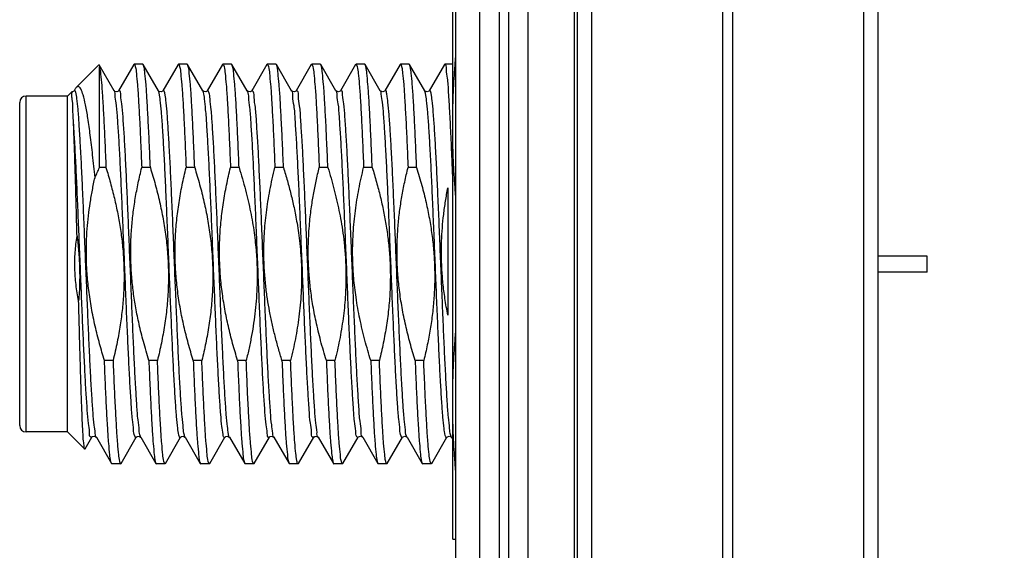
# Model space of a CAD drawing. Header units: inches. Extents: x 0.2 to 16.8, y 0.1 to 10.8.
# Tile 15 of 26: x 8.634 to 9.25, y 5.926 to 6.258. Entities that reach past the tile are written whole.
import ezdxf

# ---------------------------------------------------------------- set-up
doc = ezdxf.new("R2010")
doc.units = ezdxf.units.IN
doc.header["$LTSCALE"] = 0.935
doc.header["$MEASUREMENT"] = 0
doc.layers.get('0').update_dxf_attribs({"linetype": 'CONTINUOUS'})
doc.layers.add('DIMENSIONS', color=7, linetype='CONTINUOUS')
doc.styles.get("Standard").update_dxf_attribs({"font": 'txt', "width": 0.8})
doc.dimstyles.new('DIMSTYLE_2', dxfattribs={"dimtxt": 0.125, "dimasz": 0.18, "dimexe": 0.18, "dimexo": 0.0625, "dimgap": 0.09, "dimtad": 0, "dimtih": 1, "dimtoh": 1, "dimdec": 3, "dimzin": 4, "dimdsep": 46, "dimtxsty": 'STANDARD', "dimblk": '_FILLED', "dimblk1": '_FILLED', "dimblk2": '_FILLED', "dimcen": 0.09, "dimadec": 0, "dimazin": 0, "dimtp": 0.001, "dimtm": 0.001, "dimtfac": 1, "dimtdec": 3, "dimtofl": 0, "dimtmove": 0, "dimatfit": 3, "dimldrblk": '_FILLED', "dimfxl": 1, "dimtolj": 1, "dimtzin": 4, "dimarcsym": 0})

# ---------------------------------------------------------------- blocks, each defined once
blk = doc.blocks.new('_FILLED')
at = {"color": 0, "linetype": 'BYBLOCK'}
blk.add_solid([(0, 0), (-1, 0.1736), (-1, -0.1736)], dxfattribs=at)
blk = doc.blocks.new('*D18')
at = {"layer": 'DIMENSIONS', "color": 2, "linetype": 'CONTINUOUS'}
for p, q in [((9.07965, 7.61565), (10.78315, 7.61565)), ((10.65815, 7.61565), (10.65815, 5.37267)), ((10.65815, 2.55065), (10.65815, 5.12267)), ((9.08465, 2.55065), (10.78315, 2.55065))]:
    blk.add_line(p, q, dxfattribs=at)
at = {"layer": 'DIMENSIONS', "color": 2, "linetype": 'CONTINUOUS', "xscale": 0.18, "yscale": 0.18, "zscale": 0.18}
for p, rotation in [((10.65815, 7.61565), 90), ((10.65815, 2.55065), 270)]:
    blk.add_blockref('_FILLED', p, dxfattribs=dict(at, rotation=rotation))
at = {"layer": 'DIMENSIONS', "color": 2, "linetype": 'CONTINUOUS', "width": 0.8}
for s, p in [('[', (10.57065, 5.18517)), (']', (11.27065, 5.18517)), ('5.065', (9.94565, 5.18517)), ('128.65', (10.67065, 5.18517))]:
    blk.add_text(s, height=0.125, dxfattribs=at).set_placement(p)

msp = doc.modelspace()

# ---------------------------------------------------------------- linework, layer by layer
at = {"color": 7, "linetype": 'CONTINUOUS'}
for p, q in [((8.92215, 2.55065), (8.92215, 7.61565)), ((8.93415, 7.61565), (8.93415, 2.55065)), ((8.94015, 7.61565), (8.94015, 2.55065)), ((8.95215, 7.61565), (8.95215, 2.55065)), ((8.98135, 2.55065), (8.98135, 7.61565)), ((8.90715, 2.55665), (8.90715, 7.60165)), ((8.98315, 7.21565), (8.98315, 3.21565)), ((8.99211, 7.21565), (8.99211, 3.21565)), ((9.07402, 7.21565), (9.07402, 3.21565)), ((9.08029, 7.21565), (9.08029, 3.21565)), ((9.1622, 7.21565), (9.1622, 3.21565)), ((9.17115, 7.21565), (9.17115, 3.21565)), ((8.90515, 5.93334), (8.90515, 6.61934)), ((8.70554, 6.2301), (8.69603, 6.21368)), ((8.70554, 6.2301), (8.70581, 6.23034)), ((8.7112, 6.23034), (8.70581, 6.23034)), ((8.71147, 6.2301), (8.7112, 6.23034)), ((8.72097, 6.21368), (8.71147, 6.2301)), ((8.73331, 6.2301), (8.72381, 6.21368)), ((8.73331, 6.2301), (8.73358, 6.23034)), ((8.73897, 6.23034), (8.73358, 6.23034)), ((8.73924, 6.2301), (8.73897, 6.23034)), ((8.74875, 6.21368), (8.73924, 6.2301)), ((8.76109, 6.2301), (8.75159, 6.21368)), ((8.76109, 6.2301), (8.76136, 6.23034)), ((8.76675, 6.23034), (8.76136, 6.23034)), ((8.76702, 6.2301), (8.76675, 6.23034)), ((8.77652, 6.21368), (8.76702, 6.2301)), ((8.78887, 6.2301), (8.77937, 6.21368)), ((8.78887, 6.2301), (8.78914, 6.23034)), ((8.79453, 6.23034), (8.78914, 6.23034)), ((8.7948, 6.2301), (8.79453, 6.23034)), ((8.8043, 6.21368), (8.7948, 6.2301)), ((8.81664, 6.2301), (8.80714, 6.21368)), ((8.81664, 6.2301), (8.81692, 6.23034)), ((8.82231, 6.23034), (8.81692, 6.23034)), ((8.82258, 6.2301), (8.82231, 6.23034)), ((8.83208, 6.21368), (8.82258, 6.2301)), ((8.84442, 6.2301), (8.83492, 6.21368)), ((8.84442, 6.2301), (8.84469, 6.23034)), ((8.85008, 6.23034), (8.84469, 6.23034)), ((8.85035, 6.2301), (8.85008, 6.23034)), ((8.85985, 6.21368), (8.85035, 6.2301)), ((8.8722, 6.2301), (8.8627, 6.21368)), ((8.8722, 6.2301), (8.87247, 6.23034)), ((8.87786, 6.23034), (8.87247, 6.23034)), ((8.87813, 6.2301), (8.87786, 6.23034)), ((8.88763, 6.21368), (8.87813, 6.2301)), ((8.89998, 6.2301), (8.89047, 6.21368)), ((8.90025, 6.23034), (8.89998, 6.2301)), ((8.90515, 6.23034), (8.90025, 6.23034)), ((8.68369, 6.22987), (8.66967, 6.21585)), ((8.68386, 6.22981), (8.68415, 6.22862)), ((8.69319, 6.21368), (8.68386, 6.22981)), ((8.68415, 6.16563), (8.68415, 6.22862)), ((8.66677, 6.21295), (8.66415, 6.21034)), ((8.66894, 6.21486), (8.66826, 6.21368)), ((8.83228, 6.21344), (8.83208, 6.21369)), ((8.86005, 6.21344), (8.85985, 6.21369)), ((8.88783, 6.21344), (8.88763, 6.21369)), ((8.63415, 6.00434), (8.63415, 6.20634)), ((8.63815, 6.00034), (8.63815, 6.21034)), ((8.66415, 6.21034), (8.63815, 6.21034)), ((8.66415, 6.00034), (8.66415, 6.21034)), ((8.68814, 6.16563), (8.68415, 6.16563)), ((8.71592, 6.16563), (8.71053, 6.16563)), ((8.74369, 6.16563), (8.7383, 6.16563)), ((8.77147, 6.16563), (8.76608, 6.16563)), ((8.79925, 6.16563), (8.79386, 6.16563)), ((8.82702, 6.16563), (8.82163, 6.16563)), ((8.8548, 6.16563), (8.84941, 6.16563)), ((8.88258, 6.16563), (8.87719, 6.16563)), ((8.90215, 6.15299), (8.90215, 6.07328)), ((9.20215, 6.11034), (9.17115, 6.11034)), ((9.20215, 6.10034), (9.20215, 6.11034)), ((9.20215, 6.10034), (9.17115, 6.10034)), ((8.69259, 6.04505), (8.6872, 6.04505)), ((8.72037, 6.04505), (8.71498, 6.04505)), ((8.74814, 6.04505), (8.74275, 6.04505)), ((8.77592, 6.04505), (8.77053, 6.04505)), ((8.8037, 6.04505), (8.79831, 6.04505)), ((8.83147, 6.04505), (8.82608, 6.04505)), ((8.85925, 6.04505), (8.85386, 6.04505)), ((8.88703, 6.04505), (8.88164, 6.04505)), ((8.66415, 6.00034), (8.63815, 6.00034)), ((8.67488, 5.98961), (8.66415, 6.00034)), ((8.67507, 5.98968), (8.6793, 5.997)), ((8.68209, 5.99708), (8.68214, 5.997)), ((8.68215, 5.997), (8.69165, 5.98057)), ((8.69758, 5.98057), (8.70708, 5.997)), ((8.70989, 5.99705), (8.70992, 5.997)), ((8.70992, 5.997), (8.71943, 5.98057)), ((8.72536, 5.98057), (8.73486, 5.997)), ((8.73766, 5.99705), (8.7377, 5.997)), ((8.7377, 5.997), (8.7472, 5.98057)), ((8.75313, 5.98057), (8.76264, 5.997)), ((8.76544, 5.99705), (8.76548, 5.997)), ((8.76548, 5.997), (8.77498, 5.98057)), ((8.78091, 5.98057), (8.79041, 5.997)), ((8.79321, 5.99706), (8.79325, 5.997)), ((8.79325, 5.997), (8.80276, 5.98057)), ((8.80869, 5.98057), (8.81819, 5.997)), ((8.82099, 5.99705), (8.82103, 5.997)), ((8.82103, 5.997), (8.83053, 5.98057)), ((8.83646, 5.98057), (8.84597, 5.997)), ((8.84874, 5.9971), (8.84881, 5.997)), ((8.84881, 5.997), (8.85831, 5.98057)), ((8.86424, 5.98057), (8.87374, 5.997)), ((8.87652, 5.9971), (8.87658, 5.997)), ((8.87659, 5.997), (8.88609, 5.98057)), ((8.89202, 5.98057), (8.90152, 5.997)), ((8.90429, 5.9971), (8.90436, 5.997)), ((8.90436, 5.997), (8.90515, 5.99563)), ((8.67488, 5.98961), (8.67507, 5.98968)), ((8.69192, 5.98034), (8.69165, 5.98057)), ((8.69731, 5.98034), (8.69192, 5.98034)), ((8.69731, 5.98034), (8.69758, 5.98057)), ((8.71943, 5.98057), (8.7197, 5.98034)), ((8.72509, 5.98034), (8.7197, 5.98034)), ((8.72536, 5.98057), (8.72509, 5.98034)), ((8.7472, 5.98057), (8.74747, 5.98034)), ((8.75286, 5.98034), (8.74747, 5.98034)), ((8.75313, 5.98057), (8.75286, 5.98034)), ((8.77498, 5.98057), (8.77525, 5.98034)), ((8.78064, 5.98034), (8.77525, 5.98034)), ((8.78091, 5.98057), (8.78064, 5.98034)), ((8.80276, 5.98057), (8.80303, 5.98034)), ((8.80842, 5.98034), (8.80303, 5.98034)), ((8.80869, 5.98057), (8.80842, 5.98034)), ((8.83619, 5.98034), (8.8308, 5.98034)), ((8.83646, 5.98057), (8.83619, 5.98034)), ((8.85831, 5.98057), (8.85858, 5.98034)), ((8.86397, 5.98034), (8.85858, 5.98034)), ((8.86424, 5.98057), (8.86397, 5.98034)), ((8.88609, 5.98057), (8.88636, 5.98034)), ((8.89175, 5.98034), (8.88636, 5.98034)), ((8.89202, 5.98057), (8.89175, 5.98034)), ((8.90515, 5.93334), (8.90715, 5.93334))]:
    msp.add_line(p, q, dxfattribs=at)
for points in [[(8.66826, 6.21368), (8.66812, 6.2135), (8.66728, 6.21301), (8.66677, 6.21295)], [(8.69603, 6.21368), (8.69589, 6.21349), (8.69503, 6.213), (8.69376, 6.21317), (8.69323, 6.21362), (8.69319, 6.21368)], [(8.72381, 6.21368), (8.72366, 6.21349), (8.72276, 6.21299), (8.72149, 6.2132), (8.72101, 6.21363), (8.72097, 6.21368)], [(8.75159, 6.21368), (8.75145, 6.2135), (8.75061, 6.21301), (8.74933, 6.21316), (8.74879, 6.21362), (8.74875, 6.21368)], [(8.77936, 6.21368), (8.77923, 6.2135), (8.77839, 6.21301), (8.77711, 6.21316), (8.77657, 6.21362), (8.77653, 6.21368)], [(8.80714, 6.21368), (8.80701, 6.2135), (8.80617, 6.21301), (8.80489, 6.21316), (8.80434, 6.21362), (8.8043, 6.21368)], [(8.83358, 6.21295), (8.8324, 6.21333), (8.83228, 6.21344)], [(8.83492, 6.21368), (8.83467, 6.2134), (8.83358, 6.21295)], [(8.86136, 6.21295), (8.86018, 6.21333), (8.86005, 6.21344)], [(8.8627, 6.21368), (8.86245, 6.2134), (8.86136, 6.21295)], [(8.88913, 6.21295), (8.88796, 6.21333), (8.88783, 6.21344)], [(8.89047, 6.21368), (8.89023, 6.2134), (8.88913, 6.21295)], [(8.6793, 5.99699), (8.67934, 5.99705), (8.67982, 5.99748), (8.68105, 5.99769)], [(8.68105, 5.99769), (8.68197, 5.99721), (8.68209, 5.99708)], [(8.70708, 5.99699), (8.70712, 5.99706), (8.70767, 5.99752), (8.70896, 5.99766)], [(8.70896, 5.99766), (8.70979, 5.99717), (8.70989, 5.99705)], [(8.73485, 5.99699), (8.7349, 5.99706), (8.73544, 5.99751), (8.73673, 5.99767)], [(8.73673, 5.99767), (8.73756, 5.99717), (8.73766, 5.99705)], [(8.76263, 5.99699), (8.76268, 5.99706), (8.76322, 5.99751), (8.7645, 5.99767)], [(8.7645, 5.99767), (8.76534, 5.99717), (8.76544, 5.99705)], [(8.79041, 5.99699), (8.79045, 5.99705), (8.791, 5.99751), (8.79229, 5.99767)], [(8.79229, 5.99767), (8.79311, 5.99718), (8.79321, 5.99706)], [(8.81818, 5.99699), (8.81823, 5.99706), (8.81877, 5.99751), (8.82006, 5.99767)], [(8.82006, 5.99767), (8.82089, 5.99717), (8.82099, 5.99705)], [(8.84596, 5.99699), (8.84629, 5.99735), (8.84747, 5.99772)], [(8.84747, 5.99772), (8.84856, 5.99728), (8.84874, 5.9971)], [(8.87374, 5.99699), (8.87407, 5.99735), (8.87525, 5.99772)], [(8.87525, 5.99772), (8.87634, 5.99728), (8.87652, 5.9971)], [(8.90152, 5.99699), (8.90185, 5.99735), (8.90302, 5.99772)], [(8.90302, 5.99772), (8.90412, 5.99728), (8.90429, 5.9971)]]:
    msp.add_lwpolyline(points, dxfattribs=at)
for centre, start, end in [((8.63815, 6.20634), 90, 180), ((8.63815, 6.00434), 180, 270)]:
    msp.add_arc(centre, 0.004, start, end, dxfattribs=at)
for points, knots in [([(8.70581, 6.23034), (8.70605, 6.23034), (8.70697, 6.22742), (8.70716, 6.22394), (8.708, 6.21639), (8.70856, 6.20694), (8.70918, 6.19601), (8.70954, 6.18839), (8.70971, 6.18482)], [0, 0, 0, 0, 0.035584, 0.131614, 0.287025, 0.500524, 0.765279, 1, 1, 1, 1]), ([(8.73358, 6.23034), (8.73383, 6.23034), (8.73474, 6.22744), (8.73493, 6.22397), (8.73577, 6.21644), (8.73633, 6.20698), (8.73702, 6.19491), (8.73767, 6.1809), (8.73809, 6.17091), (8.7383, 6.16563)], [0, 0, 0, 0, 0.02493, 0.092247, 0.201363, 0.351779, 0.539074, 0.75587, 1, 1, 1, 1]), ([(8.76136, 6.23034), (8.76161, 6.23034), (8.76252, 6.22745), (8.76271, 6.22399), (8.76355, 6.21647), (8.76411, 6.20701), (8.7648, 6.19489), (8.76545, 6.18088), (8.76587, 6.17089), (8.76608, 6.16563)], [0, 0, 0, 0, 0.02486, 0.091915, 0.200805, 0.351264, 0.53909, 0.756989, 1, 1, 1, 1]), ([(8.78914, 6.23034), (8.78938, 6.23033), (8.79029, 6.22747), (8.79048, 6.22402), (8.79132, 6.21651), (8.79188, 6.20703), (8.79258, 6.1949), (8.79322, 6.18087), (8.79365, 6.17088), (8.79386, 6.16563)], [0, 0, 0, 0, 0.024524, 0.091312, 0.200172, 0.350781, 0.538916, 0.757313, 1, 1, 1, 1]), ([(8.81692, 6.23034), (8.81716, 6.23033), (8.81807, 6.22749), (8.81825, 6.22405), (8.8191, 6.21655), (8.81966, 6.20708), (8.82035, 6.19495), (8.821, 6.1809), (8.82142, 6.1709), (8.82163, 6.16563)], [0, 0, 0, 0, 0.024263, 0.090731, 0.199429, 0.349974, 0.538142, 0.756624, 1, 1, 1, 1]), ([(8.84469, 6.23034), (8.84493, 6.23034), (8.84584, 6.2275), (8.84603, 6.22407), (8.84687, 6.21657), (8.84743, 6.20711), (8.84813, 6.19497), (8.84878, 6.18092), (8.8492, 6.17091), (8.84941, 6.16563)], [0, 0, 0, 0, 0.024239, 0.090531, 0.199141, 0.349634, 0.537785, 0.756255, 1, 1, 1, 1]), ([(8.87247, 6.23034), (8.87271, 6.23034), (8.87361, 6.2275), (8.87381, 6.22407), (8.87465, 6.21658), (8.87521, 6.20711), (8.8759, 6.19499), (8.87655, 6.18093), (8.87698, 6.17091), (8.87719, 6.16563)], [0, 0, 0, 0, 0.024394, 0.090568, 0.19912, 0.349554, 0.53764, 0.756011, 1, 1, 1, 1]), ([(8.90516, 6.16074), (8.90503, 6.16409), (8.90468, 6.17284), (8.90408, 6.18625), (8.90342, 6.20033), (8.90265, 6.21154), (8.90221, 6.2211), (8.90111, 6.22538), (8.9012, 6.23039), (8.90041, 6.23011), (8.90036, 6.23009)], [0, 0, 0, 0, 0.144263, 0.376299, 0.578289, 0.745062, 0.872375, 0.957076, 0.997486, 1, 1, 1, 1]), ([(8.90515, 6.19134), (8.90515, 6.19705), (8.90536, 6.20847), (8.90613, 6.223), (8.90682, 6.23182), (8.90709, 6.23495)], [0, 0, 0, 0, 0.392457, 0.784218, 1, 1, 1, 1]), ([(8.68369, 6.22988), (8.68371, 6.2299), (8.68376, 6.22992), (8.68382, 6.22986), (8.68385, 6.2298)], [0, 0, 0, 0, 0.428167, 1, 1, 1, 1]), ([(8.68415, 6.22862), (8.68447, 6.22715), (8.68494, 6.22326), (8.68558, 6.21616), (8.68621, 6.20655), (8.68686, 6.19467), (8.68751, 6.18077), (8.68793, 6.17087), (8.68814, 6.16563)], [0, 0, 0, 0, 0.071716, 0.185546, 0.339101, 0.528985, 0.750946, 1, 1, 1, 1]), ([(8.71592, 6.16563), (8.7157, 6.17091), (8.71528, 6.1809), (8.71463, 6.19491), (8.71394, 6.20698), (8.71339, 6.21644), (8.71255, 6.22397), (8.71236, 6.22729), (8.71161, 6.22981), (8.71145, 6.23009)], [0, 0, 0, 0, 0.246241, 0.46491, 0.653825, 0.805541, 0.9156, 0.983499, 1, 1, 1, 1]), ([(8.74369, 6.16563), (8.74348, 6.17089), (8.74306, 6.18088), (8.74241, 6.19489), (8.74172, 6.20701), (8.74116, 6.21647), (8.74032, 6.22399), (8.74014, 6.2273), (8.73938, 6.22981), (8.73923, 6.23009)], [0, 0, 0, 0, 0.245115, 0.464901, 0.654354, 0.806116, 0.915948, 0.983584, 1, 1, 1, 1]), ([(8.77147, 6.16563), (8.77126, 6.17088), (8.77084, 6.18087), (8.77019, 6.1949), (8.7695, 6.20703), (8.76894, 6.21651), (8.76809, 6.22402), (8.76791, 6.22733), (8.76716, 6.22981), (8.767, 6.23009)], [0, 0, 0, 0, 0.244767, 0.465036, 0.654783, 0.806683, 0.916477, 0.983837, 1, 1, 1, 1]), ([(8.79925, 6.16563), (8.79903, 6.1709), (8.79861, 6.1809), (8.79796, 6.19495), (8.79727, 6.20708), (8.79671, 6.21655), (8.79587, 6.22405), (8.79569, 6.22735), (8.79493, 6.22982), (8.79478, 6.23009)], [0, 0, 0, 0, 0.24545, 0.465794, 0.655566, 0.807394, 0.917018, 0.984052, 1, 1, 1, 1]), ([(8.82702, 6.16563), (8.82681, 6.17091), (8.82639, 6.18092), (8.82574, 6.19497), (8.82504, 6.20711), (8.82449, 6.21657), (8.82364, 6.22407), (8.82346, 6.22736), (8.82271, 6.22982), (8.82256, 6.23009)], [0, 0, 0, 0, 0.24583, 0.466168, 0.655929, 0.807709, 0.917247, 0.984107, 1, 1, 1, 1]), ([(8.8548, 6.16563), (8.85459, 6.17091), (8.85417, 6.18093), (8.85352, 6.19499), (8.85282, 6.20711), (8.85226, 6.21658), (8.85142, 6.22407), (8.85124, 6.22735), (8.85049, 6.22982), (8.85034, 6.2301)], [0, 0, 0, 0, 0.246098, 0.466356, 0.656067, 0.807802, 0.917292, 0.984037, 1, 1, 1, 1]), ([(8.88258, 6.16563), (8.88236, 6.17091), (8.88194, 6.18093), (8.88129, 6.19498), (8.8806, 6.20711), (8.88004, 6.21657), (8.8792, 6.22406), (8.87901, 6.22734), (8.87827, 6.22981), (8.87811, 6.2301)], [0, 0, 0, 0, 0.246233, 0.466321, 0.65593, 0.807619, 0.917113, 0.983851, 1, 1, 1, 1]), ([(8.66777, 6.19486), (8.66764, 6.19745), (8.66734, 6.20165), (8.66734, 6.20817), (8.66662, 6.21007), (8.66704, 6.21323), (8.66677, 6.21295)], [0, 0, 0, 0, 0.429161, 0.743008, 0.935793, 1, 1, 1, 1]), ([(8.68208, 5.99689), (8.68158, 5.997), (8.6815, 6.00112), (8.68051, 6.00498), (8.68, 6.0135), (8.67924, 6.02355), (8.67856, 6.03613), (8.67784, 6.05043), (8.67713, 6.06624), (8.67642, 6.08307), (8.67571, 6.1005), (8.675, 6.11806), (8.67428, 6.13528), (8.67357, 6.1517), (8.67286, 6.16689), (8.67217, 6.18042), (8.67141, 6.19203), (8.67087, 6.20112), (8.66986, 6.20816), (8.66984, 6.21157), (8.66861, 6.21416), (8.66831, 6.21385), (8.66822, 6.2137)], [0, 0, 0, 0, 0.01072, 0.034992, 0.071495, 0.119301, 0.177155, 0.243527, 0.316655, 0.394596, 0.475278, 0.556556, 0.636268, 0.712293, 0.782613, 0.845358, 0.898865, 0.941723, 0.972815, 0.991391, 0.997518, 1, 1, 1, 1]), ([(8.6697, 6.21582), (8.66955, 6.21569), (8.66925, 6.21538), (8.66901, 6.21506), (8.6689, 6.21488)], [0, 0, 0, 0, 0.46158, 1, 1, 1, 1]), ([(8.68129, 6.15945), (8.68083, 6.16416), (8.6799, 6.17301), (8.67845, 6.18536), (8.67697, 6.19583), (8.67558, 6.20415), (8.67404, 6.21047), (8.67292, 6.21415), (8.6711, 6.21673), (8.67005, 6.21612), (8.6697, 6.21582)], [0, 0, 0, 0, 0.23782, 0.447575, 0.625507, 0.768643, 0.874962, 0.943866, 0.978916, 1, 1, 1, 1]), ([(8.70717, 5.99693), (8.70709, 5.99681), (8.70681, 5.99662), (8.70545, 5.99876), (8.70557, 6.00232), (8.70448, 6.00906), (8.70397, 6.01811), (8.7032, 6.02961), (8.70252, 6.0431), (8.7018, 6.05827), (8.70108, 6.0747), (8.70037, 6.09195), (8.69965, 6.10956), (8.69894, 6.12706), (8.69822, 6.14397), (8.69751, 6.15986), (8.6968, 6.17425), (8.69612, 6.18691), (8.69534, 6.19703), (8.69484, 6.20561), (8.69383, 6.20954), (8.69378, 6.21378), (8.69319, 6.21378)], [0, 0, 0, 0, 0.002574, 0.008002, 0.025829, 0.056277, 0.098615, 0.151733, 0.214223, 0.284417, 0.360439, 0.440254, 0.521728, 0.602678, 0.680939, 0.754416, 0.821144, 0.879341, 0.927457, 0.96422, 0.988689, 1, 1, 1, 1]), ([(8.70966, 5.99763), (8.70892, 5.99895), (8.70909, 6.00217), (8.70796, 6.00873), (8.70747, 6.01768), (8.70669, 6.02904), (8.70602, 6.0424), (8.7053, 6.05745), (8.70459, 6.07377), (8.70388, 6.09093), (8.70316, 6.10848), (8.70245, 6.12594), (8.70174, 6.14285), (8.70103, 6.15877), (8.70031, 6.17324), (8.69964, 6.186), (8.69883, 6.19632), (8.69844, 6.20498), (8.69718, 6.20933), (8.6975, 6.21391), (8.69628, 6.21364), (8.69609, 6.21356)], [0, 0, 0, 0, 0.017425, 0.04747, 0.089425, 0.142199, 0.204402, 0.274384, 0.350287, 0.430094, 0.511682, 0.592883, 0.671535, 0.745549, 0.812957, 0.871971, 0.921028, 0.958838, 0.984436, 0.997295, 1, 1, 1, 1]), ([(8.73482, 5.99701), (8.73473, 5.99684), (8.73435, 5.99642), (8.73332, 5.99972), (8.73306, 6.00326), (8.73218, 6.0109), (8.73157, 6.0204), (8.73083, 6.03248), (8.73013, 6.04642), (8.72941, 6.06199), (8.72869, 6.07873), (8.72797, 6.09618), (8.72726, 6.11388), (8.72654, 6.13135), (8.72582, 6.14812), (8.7251, 6.16374), (8.7244, 6.17774), (8.72367, 6.1899), (8.72304, 6.19947), (8.7222, 6.20724), (8.72188, 6.21063), (8.72116, 6.21337), (8.72099, 6.21369)], [0, 0, 0, 0, 0.002736, 0.010535, 0.031143, 0.064385, 0.109427, 0.165075, 0.229834, 0.301962, 0.379512, 0.460392, 0.542418, 0.623375, 0.701077, 0.773426, 0.838472, 0.894462, 0.939893, 0.973561, 0.994617, 1, 1, 1, 1]), ([(8.73727, 5.99826), (8.73675, 6.00017), (8.73652, 6.00326), (8.73565, 6.0109), (8.73503, 6.0204), (8.73429, 6.03248), (8.73359, 6.04642), (8.73287, 6.06199), (8.73216, 6.07873), (8.73144, 6.09618), (8.73072, 6.11388), (8.73, 6.13135), (8.72929, 6.14812), (8.72857, 6.16374), (8.72786, 6.17774), (8.72713, 6.1899), (8.7265, 6.19947), (8.72566, 6.20724), (8.72533, 6.21079), (8.72438, 6.21428), (8.72396, 6.21382), (8.72386, 6.21365)], [0, 0, 0, 0, 0.020711, 0.054119, 0.099386, 0.155311, 0.220393, 0.292881, 0.370819, 0.452102, 0.534538, 0.615899, 0.693988, 0.766699, 0.832069, 0.888338, 0.933997, 0.967833, 0.988993, 0.997257, 1, 1, 1, 1]), ([(8.76253, 5.99707), (8.76241, 5.99691), (8.76184, 5.99637), (8.7612, 6.00049), (8.76061, 6.00413), (8.7599, 6.01234), (8.75921, 6.02217), (8.7585, 6.03461), (8.75779, 6.04883), (8.75707, 6.06462), (8.75635, 6.0815), (8.75564, 6.09903), (8.75492, 6.11672), (8.7542, 6.13411), (8.75348, 6.15072), (8.75276, 6.16611), (8.75207, 6.17983), (8.75131, 6.19161), (8.75076, 6.20087), (8.74975, 6.208), (8.74973, 6.21138), (8.74882, 6.21341), (8.74867, 6.21363)], [0, 0, 0, 0, 0.002514, 0.012311, 0.034996, 0.070212, 0.11706, 0.174295, 0.240379, 0.313532, 0.391781, 0.473013, 0.555035, 0.635633, 0.712629, 0.783947, 0.847662, 0.90206, 0.945681, 0.977374, 0.996356, 1, 1, 1, 1]), ([(8.76534, 5.997), (8.76515, 5.99736), (8.76464, 6.00065), (8.76407, 6.00413), (8.76337, 6.01234), (8.76267, 6.02217), (8.76196, 6.03461), (8.76125, 6.04883), (8.76053, 6.06462), (8.75982, 6.0815), (8.7591, 6.09903), (8.75838, 6.11672), (8.75766, 6.13411), (8.75695, 6.15072), (8.75623, 6.16611), (8.75553, 6.17983), (8.75477, 6.19161), (8.75422, 6.20087), (8.75321, 6.208), (8.75319, 6.21155), (8.75193, 6.21415), (8.75163, 6.21387), (8.75154, 6.21371)], [0, 0, 0, 0, 0.006758, 0.029444, 0.064663, 0.111514, 0.168752, 0.23484, 0.307998, 0.386252, 0.467489, 0.549516, 0.630119, 0.70712, 0.778442, 0.842162, 0.896563, 0.940187, 0.971882, 0.990865, 0.997172, 1, 1, 1, 1]), ([(8.79031, 5.99712), (8.79015, 5.99701), (8.7892, 5.99651), (8.78916, 6.00117), (8.78813, 6.00515), (8.78763, 6.0138), (8.78685, 6.02402), (8.78617, 6.03678), (8.78545, 6.05128), (8.78473, 6.06727), (8.78402, 6.08429), (8.7833, 6.10187), (8.78258, 6.11955), (8.78186, 6.13685), (8.78115, 6.15329), (8.78042, 6.16844), (8.77974, 6.18188), (8.77894, 6.19325), (8.7785, 6.20225), (8.77728, 6.20862), (8.77757, 6.21214), (8.77653, 6.21345), (8.77641, 6.21357)], [0, 0, 0, 0, 0.002467, 0.014318, 0.039074, 0.076249, 0.124883, 0.183678, 0.251056, 0.325199, 0.404108, 0.485653, 0.567632, 0.647831, 0.724084, 0.794335, 0.856688, 0.909466, 0.951256, 0.980957, 0.997863, 1, 1, 1, 1]), ([(8.79322, 5.9969), (8.79266, 5.99694), (8.79261, 6.0012), (8.79159, 6.00515), (8.79109, 6.0138), (8.79032, 6.02402), (8.78963, 6.03678), (8.78891, 6.05128), (8.7882, 6.06727), (8.78748, 6.08429), (8.78676, 6.10187), (8.78604, 6.11955), (8.78532, 6.13685), (8.78461, 6.15329), (8.78389, 6.16844), (8.78321, 6.18188), (8.78241, 6.19325), (8.78196, 6.20225), (8.78074, 6.20862), (8.78105, 6.21231), (8.7796, 6.21391), (8.77934, 6.21385), (8.77928, 6.21381)], [0, 0, 0, 0, 0.011243, 0.035972, 0.073107, 0.121687, 0.180419, 0.247722, 0.321785, 0.400608, 0.482064, 0.563954, 0.644065, 0.720235, 0.790409, 0.852694, 0.905415, 0.947159, 0.976828, 0.993715, 0.998325, 1, 1, 1, 1]), ([(8.81817, 5.99707), (8.81796, 5.99703), (8.81655, 5.9971), (8.81708, 6.00156), (8.81568, 6.00643), (8.81534, 6.01526), (8.8145, 6.02594), (8.81384, 6.03899), (8.81311, 6.05376), (8.8124, 6.06995), (8.81168, 6.08709), (8.81096, 6.10473), (8.81024, 6.12238), (8.80952, 6.13956), (8.80881, 6.15583), (8.80808, 6.17072), (8.80742, 6.18389), (8.80658, 6.19479), (8.80624, 6.20365), (8.80482, 6.20902), (8.80536, 6.21296), (8.8043, 6.21353), (8.80424, 6.21355)], [0, 0, 0, 0, 0.003003, 0.016932, 0.043743, 0.082849, 0.133229, 0.193538, 0.262154, 0.337227, 0.416732, 0.498522, 0.580388, 0.660121, 0.735568, 0.804692, 0.86563, 0.916743, 0.956666, 0.984352, 0.999176, 1, 1, 1, 1]), ([(8.82102, 5.99709), (8.82101, 5.99709), (8.82005, 5.99738), (8.82054, 6.00156), (8.81914, 6.00643), (8.8188, 6.01526), (8.81796, 6.02594), (8.8173, 6.03899), (8.81657, 6.05376), (8.81586, 6.06995), (8.81514, 6.08709), (8.81442, 6.10473), (8.8137, 6.12238), (8.81299, 6.13956), (8.81227, 6.15583), (8.81154, 6.17072), (8.81088, 6.18389), (8.81004, 6.19479), (8.8097, 6.20365), (8.80829, 6.20902), (8.80886, 6.2132), (8.80736, 6.2137), (8.80714, 6.21368)], [0, 0, 0, 0, 0.00024, 0.014171, 0.040984, 0.080093, 0.130478, 0.190792, 0.259413, 0.334493, 0.414004, 0.495801, 0.577675, 0.657414, 0.732867, 0.801997, 0.86294, 0.914058, 0.953983, 0.981672, 0.996498, 1, 1, 1, 1]), ([(8.84596, 5.99688), (8.84594, 5.99688), (8.84571, 5.99691), (8.84425, 5.998), (8.8447, 6.00185), (8.84338, 6.00783), (8.84299, 6.01675), (8.84217, 6.02793), (8.8415, 6.04125), (8.84077, 6.05629), (8.84006, 6.07266), (8.83934, 6.08991), (8.83862, 6.10758), (8.8379, 6.12519), (8.83718, 6.14226), (8.83647, 6.15834), (8.83574, 6.17295), (8.83507, 6.18584), (8.83426, 6.19625), (8.83385, 6.20501), (8.83264, 6.20924), (8.83284, 6.21345), (8.83225, 6.21367)], [0, 0, 0, 0, 0.000419, 0.004451, 0.020475, 0.049336, 0.09036, 0.142469, 0.204269, 0.274098, 0.350072, 0.430142, 0.512145, 0.593868, 0.673103, 0.747712, 0.815682, 0.87518, 0.924608, 0.962646, 0.988308, 1, 1, 1, 1]), ([(8.84863, 5.99738), (8.84775, 5.99832), (8.84817, 6.00185), (8.84685, 6.00783), (8.84645, 6.01675), (8.84563, 6.02793), (8.84496, 6.04125), (8.84423, 6.05629), (8.84352, 6.07266), (8.8428, 6.08991), (8.84208, 6.10758), (8.84137, 6.12519), (8.84065, 6.14226), (8.83994, 6.15834), (8.83921, 6.17295), (8.83854, 6.18584), (8.83773, 6.19625), (8.83731, 6.20501), (8.83609, 6.2093), (8.83634, 6.21399), (8.83517, 6.21364), (8.83499, 6.21355)], [0, 0, 0, 0, 0.016036, 0.044919, 0.085974, 0.138122, 0.199969, 0.269851, 0.345882, 0.426012, 0.508078, 0.589862, 0.669158, 0.743823, 0.811844, 0.871388, 0.920853, 0.95892, 0.9846, 0.997362, 1, 1, 1, 1]), ([(8.87383, 5.99693), (8.87375, 5.99681), (8.87347, 5.99661), (8.87211, 5.99881), (8.87222, 6.00239), (8.87113, 6.00921), (8.87062, 6.01835), (8.86984, 6.02996), (8.86915, 6.04356), (8.86843, 6.05885), (8.86772, 6.07539), (8.867, 6.09274), (8.86628, 6.11043), (8.86556, 6.12798), (8.86485, 6.14492), (8.86413, 6.1608), (8.86341, 6.17514), (8.86271, 6.18772), (8.86199, 6.19771), (8.86137, 6.20614), (8.86064, 6.20966), (8.86031, 6.21305), (8.86015, 6.21348)], [0, 0, 0, 0, 0.00264, 0.008187, 0.026301, 0.05718, 0.100074, 0.153849, 0.217066, 0.288023, 0.364806, 0.445343, 0.52746, 0.608938, 0.687579, 0.761259, 0.82799, 0.885975, 0.933656, 0.969763, 0.993369, 1, 1, 1, 1]), ([(8.87629, 5.99773), (8.87558, 5.99917), (8.87569, 6.00239), (8.87459, 6.00921), (8.87408, 6.01835), (8.87331, 6.02996), (8.87262, 6.04356), (8.8719, 6.05885), (8.87118, 6.07539), (8.87046, 6.09274), (8.86975, 6.11043), (8.86903, 6.12798), (8.86831, 6.14492), (8.8676, 6.1608), (8.86688, 6.17514), (8.86618, 6.18772), (8.86545, 6.19771), (8.86483, 6.20614), (8.86406, 6.20988), (8.86365, 6.21429), (8.86294, 6.21372), (8.86281, 6.21358)], [0, 0, 0, 0, 0.018144, 0.049074, 0.092038, 0.145902, 0.209223, 0.280297, 0.357206, 0.437876, 0.520127, 0.60174, 0.68051, 0.754311, 0.821152, 0.879232, 0.926992, 0.963158, 0.986803, 0.99751, 1, 1, 1, 1]), ([(8.90151, 5.997), (8.90141, 5.99683), (8.90106, 5.99645), (8.89996, 5.99956), (8.89977, 6.0031), (8.89886, 6.0106), (8.89826, 6.02003), (8.89751, 6.03203), (8.89681, 6.04591), (8.89609, 6.06144), (8.89538, 6.07814), (8.89466, 6.09557), (8.89394, 6.11327), (8.89322, 6.13076), (8.89251, 6.14756), (8.89179, 6.16323), (8.89108, 6.17729), (8.89036, 6.18952), (8.88971, 6.19916), (8.88891, 6.20706), (8.88854, 6.21039), (8.88792, 6.21309), (8.88779, 6.21343)], [0, 0, 0, 0, 0.002791, 0.010183, 0.030374, 0.063236, 0.107948, 0.163326, 0.227884, 0.299885, 0.377385, 0.458293, 0.540424, 0.621562, 0.699514, 0.772177, 0.837591, 0.893994, 0.939872, 0.974006, 0.995534, 1, 1, 1, 1]), ([(8.90395, 5.99816), (8.9034, 5.99999), (8.90323, 6.0031), (8.90232, 6.0106), (8.90172, 6.02003), (8.90098, 6.03203), (8.90028, 6.04591), (8.89956, 6.06144), (8.89884, 6.07814), (8.89813, 6.09557), (8.89741, 6.11327), (8.89669, 6.13076), (8.89597, 6.14756), (8.89525, 6.16323), (8.89455, 6.17729), (8.89382, 6.18952), (8.89317, 6.19916), (8.89237, 6.20706), (8.89198, 6.21062), (8.8911, 6.21429), (8.89065, 6.21381), (8.89054, 6.21364)], [0, 0, 0, 0, 0.020257, 0.053228, 0.098089, 0.153651, 0.218424, 0.290663, 0.36842, 0.449597, 0.532001, 0.613407, 0.691618, 0.764523, 0.830154, 0.886744, 0.932774, 0.967022, 0.988621, 0.997308, 1, 1, 1, 1]), ([(8.67004, 6.1228), (8.66991, 6.12763), (8.66967, 6.13705), (8.66929, 6.15077), (8.66892, 6.16359), (8.66854, 6.17528), (8.66817, 6.18557), (8.6679, 6.19194), (8.66777, 6.19486)], [0, 0, 0, 0, 0.20105, 0.392079, 0.571169, 0.734782, 0.878457, 1, 1, 1, 1]), ([(8.90709, 6.14773), (8.90682, 6.15086), (8.90613, 6.15968), (8.90536, 6.17422), (8.90515, 6.18563), (8.90515, 6.19134)], [0, 0, 0, 0, 0.215911, 0.607614, 1, 1, 1, 1]), ([(8.67928, 5.99708), (8.67907, 5.99703), (8.6777, 5.99702), (8.67819, 6.00149), (8.67682, 6.00623), (8.67647, 6.01498), (8.67564, 6.02554), (8.67498, 6.03847), (8.67425, 6.05311), (8.67354, 6.06918), (8.67283, 6.08621), (8.67211, 6.10375), (8.6714, 6.12134), (8.67068, 6.1385), (8.66997, 6.15477), (8.66926, 6.16971), (8.66875, 6.17918), (8.66849, 6.18362)], [0, 0, 0, 0, 0.003399, 0.019238, 0.049908, 0.094751, 0.152608, 0.221948, 0.300923, 0.387422, 0.479133, 0.5736, 0.668296, 0.760686, 0.848297, 0.928785, 1, 1, 1, 1]), ([(8.70971, 6.18482), (8.70976, 6.18372), (8.71004, 6.17733), (8.71031, 6.17092), (8.71053, 6.16563)], [0, 0, 0, 0, 0.172324, 1, 1, 1, 1]), ([(8.68129, 6.15945), (8.68175, 6.16048), (8.68269, 6.16255), (8.68366, 6.1646), (8.68415, 6.16563)], [0, 0, 0, 0, 0.495452, 1, 1, 1, 1]), ([(8.68814, 6.16563), (8.68912, 6.16245), (8.691, 6.15607), (8.69349, 6.14643), (8.69561, 6.13672), (8.69731, 6.12695), (8.69856, 6.11712), (8.69931, 6.10725), (8.69955, 6.09735), (8.69928, 6.08743), (8.69848, 6.07741), (8.69714, 6.06709), (8.6952, 6.05625), (8.69353, 6.04887), (8.69259, 6.04505)], [0, 0, 0, 0, 0.08161, 0.162974, 0.244153, 0.325137, 0.406038, 0.486924, 0.567866, 0.648654, 0.730153, 0.814417, 0.903581, 1, 1, 1, 1]), ([(8.71498, 6.04505), (8.71377, 6.04896), (8.71159, 6.05648), (8.70888, 6.06744), (8.70679, 6.07774), (8.70525, 6.08767), (8.7042, 6.09748), (8.70365, 6.10728), (8.70361, 6.1171), (8.70408, 6.1269), (8.70503, 6.13667), (8.70644, 6.14638), (8.70827, 6.15604), (8.70974, 6.16244), (8.71053, 6.16563)], [0, 0, 0, 0, 0.100441, 0.191755, 0.276776, 0.358077, 0.438182, 0.518413, 0.59864, 0.678849, 0.758971, 0.839133, 0.91942, 1, 1, 1, 1]), ([(8.71592, 6.16563), (8.71701, 6.16211), (8.71907, 6.15503), (8.72177, 6.14432), (8.72401, 6.13349), (8.72573, 6.12254), (8.72685, 6.11148), (8.72734, 6.10034), (8.72716, 6.08917), (8.72634, 6.07802), (8.7249, 6.06693), (8.72291, 6.05593), (8.72126, 6.04867), (8.72037, 6.04505)], [0, 0, 0, 0, 0.090367, 0.180626, 0.270955, 0.36143, 0.452218, 0.543289, 0.634646, 0.726, 0.817353, 0.908662, 1, 1, 1, 1]), ([(8.74275, 6.04505), (8.74166, 6.04857), (8.7396, 6.05564), (8.7369, 6.06636), (8.73466, 6.07719), (8.73294, 6.08814), (8.73182, 6.09919), (8.73133, 6.11033), (8.73151, 6.1215), (8.73233, 6.13266), (8.73377, 6.14375), (8.73576, 6.15475), (8.73741, 6.16201), (8.7383, 6.16563)], [0, 0, 0, 0, 0.090364, 0.180621, 0.270949, 0.361426, 0.452217, 0.54329, 0.634648, 0.726002, 0.817356, 0.908664, 1, 1, 1, 1]), ([(8.74369, 6.16563), (8.74478, 6.16211), (8.74685, 6.15503), (8.74955, 6.14432), (8.75179, 6.13349), (8.7535, 6.12254), (8.75463, 6.11148), (8.75511, 6.10034), (8.75494, 6.08917), (8.75411, 6.07802), (8.75268, 6.06693), (8.75069, 6.05593), (8.74904, 6.04867), (8.74814, 6.04505)], [0, 0, 0, 0, 0.090367, 0.180626, 0.270955, 0.36143, 0.452218, 0.543289, 0.634646, 0.726, 0.817353, 0.908662, 1, 1, 1, 1]), ([(8.77053, 6.04505), (8.76944, 6.04857), (8.76738, 6.05564), (8.76467, 6.06636), (8.76243, 6.07719), (8.76072, 6.08814), (8.7596, 6.09919), (8.75911, 6.11033), (8.75929, 6.1215), (8.76011, 6.13266), (8.76155, 6.14375), (8.76354, 6.15475), (8.76519, 6.16201), (8.76608, 6.16563)], [0, 0, 0, 0, 0.090364, 0.180621, 0.270949, 0.361426, 0.452217, 0.54329, 0.634648, 0.726002, 0.817356, 0.908664, 1, 1, 1, 1]), ([(8.77147, 6.16563), (8.7729, 6.161), (8.77553, 6.15182), (8.7787, 6.1382), (8.78095, 6.1252), (8.78228, 6.11317), (8.78283, 6.10239), (8.78281, 6.09284), (8.78238, 6.08427), (8.78165, 6.07624), (8.78063, 6.0684), (8.77933, 6.06057), (8.77776, 6.05277), (8.77655, 6.04761), (8.77592, 6.04505)], [0, 0, 0, 0, 0.118711, 0.23406, 0.342667, 0.44218, 0.530496, 0.607336, 0.676128, 0.740764, 0.805008, 0.870036, 0.935282, 1, 1, 1, 1]), ([(8.79831, 6.04505), (8.79753, 6.04757), (8.79602, 6.05265), (8.79395, 6.06033), (8.79211, 6.06804), (8.79052, 6.07578), (8.78916, 6.08373), (8.78804, 6.09224), (8.78722, 6.10175), (8.78686, 6.11256), (8.7872, 6.12466), (8.78843, 6.13781), (8.79064, 6.15161), (8.7927, 6.16093), (8.79386, 6.16563)], [0, 0, 0, 0, 0.064699, 0.129914, 0.194894, 0.259096, 0.323724, 0.392541, 0.469434, 0.557842, 0.657435, 0.766073, 0.881414, 1, 1, 1, 1]), ([(8.79925, 6.16563), (8.79967, 6.16425), (8.80051, 6.16149), (8.80171, 6.15734), (8.80284, 6.15318), (8.8039, 6.14905), (8.80491, 6.14488), (8.80588, 6.14053), (8.80683, 6.13583), (8.80779, 6.13057), (8.80871, 6.12461), (8.80955, 6.11787), (8.81019, 6.1105), (8.81056, 6.10275), (8.81061, 6.09493), (8.81034, 6.08721), (8.80977, 6.07971), (8.80896, 6.07245), (8.80793, 6.06542), (8.80672, 6.05858), (8.80531, 6.0518), (8.80426, 6.04731), (8.8037, 6.04505)], [0, 0, 0, 0, 0.035235, 0.070759, 0.106055, 0.140776, 0.175346, 0.211239, 0.249984, 0.293105, 0.342112, 0.398049, 0.459411, 0.523594, 0.58807, 0.651226, 0.712794, 0.772549, 0.830338, 0.886828, 0.943011, 1, 1, 1, 1]), ([(8.82608, 6.04505), (8.82481, 6.04916), (8.82248, 6.05722), (8.8196, 6.06909), (8.81744, 6.0803), (8.81598, 6.09068), (8.81513, 6.10007), (8.81475, 6.10848), (8.81474, 6.116), (8.81497, 6.1228), (8.8154, 6.129), (8.81595, 6.13463), (8.81659, 6.13972), (8.81727, 6.14435), (8.81801, 6.1487), (8.8188, 6.15294), (8.81967, 6.15718), (8.82061, 6.16141), (8.82129, 6.16423), (8.82163, 6.16563)], [0, 0, 0, 0, 0.105527, 0.205702, 0.299377, 0.385337, 0.462392, 0.53067, 0.591615, 0.646773, 0.697507, 0.743881, 0.785498, 0.82316, 0.858597, 0.893645, 0.929036, 0.964608, 1, 1, 1, 1]), ([(8.82702, 6.16563), (8.82771, 6.16342), (8.82903, 6.159), (8.83086, 6.15231), (8.83254, 6.14559), (8.83403, 6.13882), (8.83536, 6.13187), (8.83652, 6.12448), (8.8375, 6.11631), (8.83821, 6.10705), (8.83846, 6.09638), (8.83802, 6.08428), (8.83668, 6.07119), (8.83446, 6.05796), (8.83252, 6.04926), (8.83147, 6.04505)], [0, 0, 0, 0, 0.056543, 0.113328, 0.169986, 0.226297, 0.283258, 0.343509, 0.409764, 0.484804, 0.571267, 0.671333, 0.781412, 0.893687, 1, 1, 1, 1]), ([(8.85386, 6.04505), (8.85257, 6.04923), (8.85007, 6.05788), (8.84693, 6.07104), (8.84458, 6.08407), (8.84317, 6.09613), (8.84255, 6.10679), (8.84249, 6.11606), (8.84282, 6.12425), (8.8434, 6.13167), (8.84421, 6.13866), (8.84521, 6.14546), (8.84642, 6.15222), (8.84781, 6.15895), (8.84886, 6.16341), (8.84941, 6.16563)], [0, 0, 0, 0, 0.107396, 0.220662, 0.331442, 0.431804, 0.518243, 0.593085, 0.659095, 0.719053, 0.775643, 0.831494, 0.887651, 0.943935, 1, 1, 1, 1]), ([(8.8548, 6.16563), (8.85573, 6.16263), (8.85751, 6.1566), (8.85989, 6.14748), (8.86195, 6.13828), (8.86364, 6.129), (8.86495, 6.11956), (8.86583, 6.10982), (8.86622, 6.09965), (8.86603, 6.08904), (8.86523, 6.07811), (8.8638, 6.06702), (8.8618, 6.05597), (8.86015, 6.04866), (8.85925, 6.04505)], [0, 0, 0, 0, 0.076972, 0.154048, 0.231114, 0.308036, 0.385324, 0.464703, 0.54783, 0.634693, 0.724605, 0.816447, 0.908731, 1, 1, 1, 1]), ([(8.88164, 6.04505), (8.88053, 6.04864), (8.87841, 6.05591), (8.87565, 6.06691), (8.8734, 6.07797), (8.87174, 6.08889), (8.8707, 6.0995), (8.87025, 6.10969), (8.87034, 6.11945), (8.8709, 6.12891), (8.87189, 6.13821), (8.87329, 6.14742), (8.87505, 6.15656), (8.87644, 6.16261), (8.87719, 6.16563)], [0, 0, 0, 0, 0.092246, 0.185467, 0.278145, 0.368749, 0.456113, 0.539444, 0.618694, 0.695519, 0.771675, 0.84779, 0.923883, 1, 1, 1, 1]), ([(8.88258, 6.16563), (8.88373, 6.16191), (8.88583, 6.15469), (8.88849, 6.14405), (8.89059, 6.13385), (8.89219, 6.12388), (8.89329, 6.11398), (8.89389, 6.10407), (8.89396, 6.09414), (8.89351, 6.08423), (8.89257, 6.07435), (8.89115, 6.06452), (8.88931, 6.05475), (8.88783, 6.04828), (8.88703, 6.04505)], [0, 0, 0, 0, 0.095402, 0.184308, 0.268783, 0.350681, 0.4318, 0.512912, 0.59402, 0.675142, 0.756177, 0.837257, 0.918472, 1, 1, 1, 1]), ([(8.6872, 6.04505), (8.68613, 6.0485), (8.68405, 6.05562), (8.6813, 6.06653), (8.679, 6.07771), (8.67731, 6.08877), (8.67627, 6.09939), (8.67583, 6.10935), (8.67589, 6.11857), (8.67634, 6.12719), (8.67713, 6.13542), (8.67822, 6.14349), (8.6796, 6.1515), (8.6807, 6.15681), (8.68129, 6.15945)], [0, 0, 0, 0, 0.093492, 0.191626, 0.290993, 0.388464, 0.48092, 0.566838, 0.645964, 0.719415, 0.789889, 0.859835, 0.929919, 1, 1, 1, 1]), ([(8.90215, 6.07328), (8.90146, 6.07678), (8.90027, 6.0835), (8.89903, 6.09328), (8.89831, 6.10242), (8.89803, 6.11115), (8.89814, 6.11964), (8.89862, 6.12803), (8.89946, 6.1364), (8.90063, 6.14472), (8.90161, 6.15024), (8.90215, 6.15299)], [0, 0, 0, 0, 0.133237, 0.255005, 0.368356, 0.476149, 0.58111, 0.685715, 0.790482, 0.8953, 1, 1, 1, 1]), ([(8.67106, 6.08224), (8.67037, 6.08561), (8.66927, 6.09236), (8.66853, 6.10254), (8.66874, 6.1127), (8.66951, 6.11944), (8.67004, 6.1228)], [0, 0, 0, 0, 0.253442, 0.502064, 0.749665, 1, 1, 1, 1]), ([(8.67004, 6.1228), (8.67045, 6.11967), (8.67114, 6.11323), (8.6717, 6.10329), (8.67173, 6.09289), (8.67135, 6.08583), (8.67106, 6.08224)], [0, 0, 0, 0, 0.233387, 0.47799, 0.734294, 1, 1, 1, 1]), ([(8.67487, 5.98962), (8.67453, 5.98997), (8.67452, 5.99187), (8.67396, 5.99524), (8.67372, 6.00092), (8.6733, 6.00834), (8.67295, 6.01755), (8.67257, 6.0283), (8.67219, 6.04043), (8.67181, 6.05364), (8.67144, 6.0677), (8.67119, 6.07732), (8.67106, 6.08224)], [0, 0, 0, 0, 0.01586, 0.05464, 0.115693, 0.196888, 0.296359, 0.413116, 0.545136, 0.688711, 0.84071, 1, 1, 1, 1]), ([(8.90515, 6.01934), (8.90515, 6.02505), (8.90536, 6.03647), (8.90613, 6.051), (8.90682, 6.05982), (8.90709, 6.06295)], [0, 0, 0, 0, 0.392457, 0.784218, 1, 1, 1, 1]), ([(8.69167, 5.98058), (8.69151, 5.98086), (8.69075, 5.98337), (8.69057, 5.98669), (8.68973, 5.9942), (8.68918, 6.00362), (8.68849, 6.01567), (8.68784, 6.0297), (8.68741, 6.03974), (8.6872, 6.04505)], [0, 0, 0, 0, 0.016186, 0.08399, 0.194411, 0.345086, 0.532586, 0.752586, 1, 1, 1, 1]), ([(8.69259, 6.04505), (8.6928, 6.03974), (8.69323, 6.0297), (8.69388, 6.01567), (8.69457, 6.00362), (8.69512, 5.9942), (8.69596, 5.98669), (8.69615, 5.98322), (8.69706, 5.98034), (8.69731, 5.98034)], [0, 0, 0, 0, 0.245299, 0.463417, 0.649311, 0.798697, 0.908175, 0.975398, 1, 1, 1, 1]), ([(8.71498, 6.04505), (8.71519, 6.03979), (8.71561, 6.02981), (8.71626, 6.01578), (8.71695, 6.00366), (8.71751, 5.99419), (8.71835, 5.98667), (8.71853, 5.98336), (8.71929, 5.98087), (8.71944, 5.98058)], [0, 0, 0, 0, 0.24487, 0.464891, 0.654529, 0.806361, 0.91631, 0.983722, 1, 1, 1, 1]), ([(8.72509, 5.98034), (8.72484, 5.98034), (8.72393, 5.98323), (8.72374, 5.98669), (8.7229, 5.99421), (8.72234, 6.00367), (8.72165, 6.01577), (8.721, 6.02979), (8.72058, 6.03978), (8.72037, 6.04505)], [0, 0, 0, 0, 0.024951, 0.092056, 0.200918, 0.35129, 0.538967, 0.756631, 1, 1, 1, 1]), ([(8.74275, 6.04505), (8.74297, 6.03978), (8.74339, 6.02979), (8.74404, 6.01577), (8.74473, 6.00367), (8.74529, 5.99421), (8.74612, 5.98669), (8.74631, 5.98338), (8.74706, 5.98087), (8.74722, 5.98058)], [0, 0, 0, 0, 0.245483, 0.465037, 0.654344, 0.806022, 0.91583, 0.983517, 1, 1, 1, 1]), ([(8.75286, 5.98034), (8.75262, 5.98034), (8.7517, 5.98325), (8.75151, 5.98672), (8.75067, 5.99425), (8.75011, 6.00371), (8.74942, 6.01578), (8.74878, 6.02978), (8.74836, 6.03976), (8.74814, 6.04505)], [0, 0, 0, 0, 0.024984, 0.092427, 0.201693, 0.352138, 0.539199, 0.755716, 1, 1, 1, 1]), ([(8.77053, 6.04505), (8.77074, 6.03976), (8.77117, 6.02978), (8.77181, 6.01578), (8.7725, 6.00371), (8.77306, 5.99425), (8.7739, 5.98672), (8.77408, 5.98339), (8.77484, 5.98087), (8.775, 5.98058)], [0, 0, 0, 0, 0.246399, 0.464789, 0.65347, 0.805217, 0.915428, 0.983455, 1, 1, 1, 1]), ([(8.78064, 5.98034), (8.78039, 5.98034), (8.77948, 5.98326), (8.77929, 5.98675), (8.77845, 5.9943), (8.77789, 6.00374), (8.7772, 6.01577), (8.77656, 6.02975), (8.77613, 6.03975), (8.77592, 6.04505)], [0, 0, 0, 0, 0.025139, 0.09295, 0.202588, 0.352892, 0.538779, 0.755168, 1, 1, 1, 1]), ([(8.79831, 6.04505), (8.79852, 6.03975), (8.79894, 6.02975), (8.79959, 6.01577), (8.80028, 6.00374), (8.80083, 5.9943), (8.80167, 5.98675), (8.80185, 5.98341), (8.80262, 5.98087), (8.80277, 5.98058)], [0, 0, 0, 0, 0.246959, 0.465228, 0.652731, 0.80434, 0.914931, 0.983331, 1, 1, 1, 1]), ([(8.80838, 5.9804), (8.80836, 5.98039), (8.80799, 5.98021), (8.80737, 5.98384), (8.80689, 5.98726), (8.80622, 5.99503), (8.80561, 6.00438), (8.80496, 6.01627), (8.80432, 6.03002), (8.80391, 6.03984), (8.8037, 6.04505)], [0, 0, 0, 0, 0.001817, 0.032224, 0.10352, 0.2148, 0.363984, 0.546879, 0.759793, 1, 1, 1, 1]), ([(8.82608, 6.04505), (8.82629, 6.03984), (8.82671, 6.03002), (8.82735, 6.01627), (8.828, 6.00438), (8.82861, 5.99503), (8.82928, 5.98726), (8.82974, 5.98397), (8.83027, 5.98085), (8.83046, 5.98053)], [0, 0, 0, 0, 0.242663, 0.457754, 0.64252, 0.793229, 0.905648, 0.977673, 1, 1, 1, 1]), ([(8.83619, 5.98034), (8.83595, 5.98034), (8.83503, 5.98328), (8.83484, 5.98677), (8.834, 5.9943), (8.83345, 6.0037), (8.83276, 6.01571), (8.83211, 6.02972), (8.83169, 6.03974), (8.83147, 6.04505)], [0, 0, 0, 0, 0.025274, 0.093338, 0.202977, 0.352037, 0.537445, 0.754699, 1, 1, 1, 1]), ([(8.85386, 6.04505), (8.85408, 6.03974), (8.8545, 6.02972), (8.85515, 6.01571), (8.85583, 6.0037), (8.85639, 5.9943), (8.85722, 5.98677), (8.85741, 5.98343), (8.85817, 5.98087), (8.85833, 5.98058)], [0, 0, 0, 0, 0.247442, 0.466591, 0.653617, 0.803978, 0.914573, 0.983231, 1, 1, 1, 1]), ([(8.86397, 5.98034), (8.86372, 5.98034), (8.86281, 5.98328), (8.86261, 5.98676), (8.86178, 5.99427), (8.86122, 6.00367), (8.86054, 6.01569), (8.85989, 6.02971), (8.85947, 6.03974), (8.85925, 6.04505)], [0, 0, 0, 0, 0.02527, 0.093251, 0.2025, 0.351156, 0.537258, 0.754842, 1, 1, 1, 1]), ([(8.88164, 6.04505), (8.88185, 6.03974), (8.88228, 6.02971), (8.88292, 6.01569), (8.88361, 6.00367), (8.88417, 5.99427), (8.885, 5.98676), (8.88519, 5.98342), (8.88595, 5.98087), (8.8861, 5.98058)], [0, 0, 0, 0, 0.247299, 0.466784, 0.654511, 0.804466, 0.914669, 0.983244, 1, 1, 1, 1]), ([(8.89175, 5.98034), (8.8915, 5.98034), (8.89059, 5.98327), (8.89039, 5.98673), (8.88956, 5.99423), (8.889, 6.00364), (8.88831, 6.0157), (8.88767, 6.02973), (8.88724, 6.03975), (8.88703, 6.04505)], [0, 0, 0, 0, 0.025211, 0.092946, 0.201585, 0.350793, 0.537581, 0.755266, 1, 1, 1, 1]), ([(8.90709, 5.97573), (8.90682, 5.97886), (8.90613, 5.98768), (8.90536, 6.00222), (8.90515, 6.01363), (8.90515, 6.01934)], [0, 0, 0, 0, 0.215911, 0.607614, 1, 1, 1, 1]), ([(8.83046, 5.98053), (8.83053, 5.98041), (8.83063, 5.98033), (8.83074, 5.98039), (8.83076, 5.9804)], [0, 0, 0, 0, 0.820526, 1, 1, 1, 1])]:
    msp.add_open_spline(points, degree=3, knots=knots, dxfattribs=at)
for points in [[(8.83225, 6.21367), (8.8322, 6.21369), (8.83214, 6.2137), (8.83208, 6.2137)], [(8.86015, 6.21348), (8.86009, 6.21363), (8.86003, 6.21374), (8.85996, 6.2138)], [(8.88779, 6.21343), (8.88775, 6.21353), (8.88771, 6.21363), (8.88767, 6.2137)], [(8.66842, 6.18479), (8.66822, 6.18815), (8.66801, 6.19151), (8.66777, 6.19486)], [(8.66849, 6.18362), (8.66847, 6.18401), (8.66844, 6.1844), (8.66842, 6.18479)], [(8.68214, 5.99689), (8.68212, 5.99689), (8.6821, 5.99689), (8.68208, 5.99689)], [(8.71003, 5.99708), (8.7099, 5.99724), (8.70977, 5.99744), (8.70966, 5.99763)], [(8.7377, 5.997), (8.73754, 5.9973), (8.73739, 5.9978), (8.73727, 5.99826)], [(8.76538, 5.99693), (8.76536, 5.99695), (8.76535, 5.99697), (8.76534, 5.997)], [(8.79325, 5.9969), (8.79324, 5.9969), (8.79323, 5.9969), (8.79322, 5.9969)], [(8.82105, 5.99708), (8.82104, 5.99708), (8.82103, 5.99709), (8.82102, 5.99709)], [(8.84891, 5.99713), (8.84881, 5.9972), (8.84872, 5.99729), (8.84863, 5.99738)], [(8.87668, 5.99707), (8.87655, 5.99725), (8.87641, 5.9975), (8.87629, 5.99773)], [(8.90439, 5.99701), (8.90423, 5.99729), (8.90408, 5.99775), (8.90395, 5.99816)], [(8.67488, 5.98961), (8.67488, 5.98961), (8.67488, 5.98962), (8.67487, 5.98962)]]:
    msp.add_open_spline(points, degree=3, dxfattribs=at)

# ---------------------------------------------------------------- dimensions: what is measured, and where the dimension line sits
at = {"layer": 'DIMENSIONS', "color": 2, "linetype": 'CONTINUOUS'}
dim = msp.add_linear_dim(base=(10.65815, 7.61565), p1=(9.08465, 2.55065), p2=(9.07965, 7.61565), angle=90, dimstyle='DIMSTYLE_2', dxfattribs=at)
dim.commit()
dim.dimension.update_dxf_attribs({"geometry": '*D18', "text_midpoint": (10.65815, 5.24767), "dimtype": 160})

doc.saveas('drawing.dxf')
